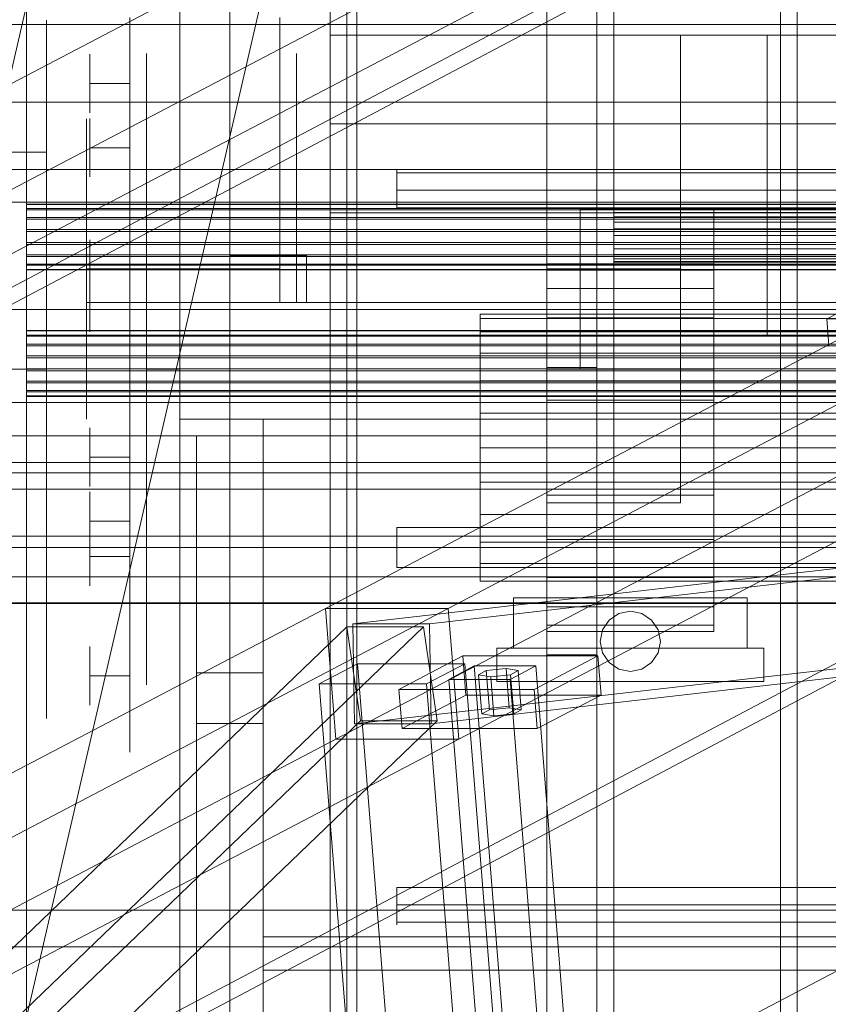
# Model space of a CAD drawing. Header units: millimetres. Extents: x -4738 to 65662, y -68080 to 6847.
# Tile 149 of 256: x -1498 to -1256, y -34520 to -34225. Entities that reach past the tile are written whole.
import ezdxf

# ---------------------------------------------------------------- set-up
doc = ezdxf.new("R2010")
doc.units = ezdxf.units.MM
for name, color, linetype, lineweight in [('COTAS_O', 1, 'Continuous', 0), ('frontal_briquetadora', 7, 'Continuous', 0), ('frontal_C03', 7, 'Continuous', 0), ('frontal_C10', 7, 'Continuous', 0), ('frontal_dosificador', 7, 'Continuous', 0), ('frontal_secador', 7, 'Continuous', 0), ('frontal_tolva', 7, 'Continuous', 0)]:
    doc.layers.add(name, color=color, linetype=linetype, lineweight=lineweight)
doc.dimstyles.new('R19_100', dxfattribs={"dimtxt": 250, "dimasz": 150, "dimexe": 150, "dimexo": 80, "dimgap": 100, "dimtad": 1, "dimtih": 1, "dimtoh": 1, "dimdsep": 46, "dimcen": 0.09, "dimadec": 0, "dimazin": 0, "dimtfac": 1, "dimtdec": 4, "dimtofl": 0, "dimtmove": 0, "dimatfit": 3, "dimfxl": 1, "dimtolj": 1, "dimtzin": 0, "dimarcsym": 0})

# ---------------------------------------------------------------- blocks, each defined once
blk = doc.blocks.new('DIM_R31_47')
at = {"layer": 'COTAS_O'}
for p, q in [((-1725, -31700), (-1025, -31700)), ((-1025, -31700), (-1070, -31850)), ((-1025, -34400), (-1025, -31700)), ((-1025, -31700), (-980, -31850)), ((-1025, -34400), (-1070, -34250)), ((-1025, -34400), (-980, -34250)), ((-1725, -34400), (-1025, -34400))]:
    blk.add_line(p, q, dxfattribs=at)
blk.add_text('2700 O', height=250, rotation=90, dxfattribs=at).set_placement((-1125, -33050))
blk = doc.blocks.new('DIM_R31_48')
at = {"layer": 'COTAS_O'}
for p, q in [((-1725, -33700), (-1575, -33655)), ((1725, -33700), (1575, -33655)), ((-1725, -34400), (-1725, -33700)), ((-1725, -33700), (1725, -33700)), ((-1725, -33700), (-1575, -33745)), ((1725, -33700), (1575, -33745)), ((1725, -34400), (1725, -33700))]:
    blk.add_line(p, q, dxfattribs=at)
blk.add_text('3450 O', height=250, dxfattribs=at).set_placement((0, -33600))
blk = doc.blocks.new('DIM_R31_53')
at = {"layer": 'COTAS_O'}
for p, q in [((-1480, -33670), (-780, -33670)), ((-780, -33670), (-825, -33820)), ((-780, -36000), (-780, -33670)), ((-780, -33670), (-735, -33820)), ((-780, -36000), (-825, -35850)), ((-780, -36000), (-735, -35850)), ((-1480, -36000), (-780, -36000))]:
    blk.add_line(p, q, dxfattribs=at)
blk.add_text('2330 O', height=250, rotation=90, dxfattribs=at).set_placement((-880, -34835))
blk = doc.blocks.new('DIM_R31_55')
at = {"layer": 'COTAS_O'}
for p, q in [((-1400, -33000), (-700, -33000)), ((-700, -33000), (-745, -33150)), ((-700, -36000), (-700, -33000)), ((-700, -33000), (-655, -33150)), ((-700, -36000), (-745, -35850)), ((-700, -36000), (-655, -35850)), ((-1400, -36000), (-700, -36000))]:
    blk.add_line(p, q, dxfattribs=at)
blk.add_text('3000 O', height=250, rotation=90, dxfattribs=at).set_placement((-800, -34500))

msp = doc.modelspace()

# ---------------------------------------------------------------- linework, layer by layer
at = {"layer": 'frontal_briquetadora'}
for p, q in [((-1405, -34230.013), (-1405, -34203.884)), ((-1450, -34231.933), (-1450, -34221.717)), ((-1405, -34231.933), (-1405, -34221.717)), ((-1490, -34229.008), (-1490, -34225.448)), ((-1465, -34242.232), (-1465, -34224.66)), ((-1420, -34242.232), (-1420, -34224.66)), ((-1405, -34239.229), (-1405, -34225.252)), ((-1490, -34236.008), (-1490, -34229.008)), ((-1450, -34243.924), (-1450, -34231.933)), ((-1300, -34230.013), (-1405, -34230.013)), ((-1405, -34256.484), (-1405, -34230.013)), ((-630, -34230.013), (-1405, -34230.013)), ((-1405, -34243.924), (-1405, -34231.933)), ((-1300, -34230), (-1274, -34230)), ((-1300, -34230.013), (-1300, -34230)), ((-1300, -34230), (-1300, -34320)), ((-1300, -34256.484), (-1300, -34230.013)), ((-1274, -34230), (-1274, -34230.013)), ((-1274, -34320), (-1274, -34230)), ((-1274, -34230.013), (-1274, -34256.484)), ((-810, -34230.013), (-1274, -34230.013)), ((-1465, -34237.069), (-1465, -34232.569)), ((-1420, -34237.069), (-1420, -34232.569)), ((-1490, -34246.208), (-1490, -34236.008)), ((-1477, -34237.444), (-1477, -34235.706)), ((-1477, -34240.575), (-1477, -34237.444)), ((-1465, -34237.444), (-1465, -34235.706)), ((-1465, -34245.807), (-1465, -34237.069)), ((-1465, -34240.575), (-1465, -34237.444)), ((-1460, -34239.65), (-1460, -34235.52)), ((-1420, -34245.807), (-1420, -34237.069)), ((-1415, -34239.632), (-1415, -34235.518)), ((-1477, -34244.48), (-1477, -34240.575)), ((-1465, -34244.48), (-1465, -34240.575)), ((-1460, -34247.728), (-1460, -34239.65)), ((-1415, -34247.679), (-1415, -34239.632)), ((-1405, -34254.436), (-1405, -34239.229)), ((-1465, -34260.879), (-1465, -34242.232)), ((-1450, -34257.551), (-1450, -34243.924)), ((-1420, -34260.879), (-1420, -34242.232)), ((-1405, -34257.551), (-1405, -34243.924)), ((-1490, -34259.262), (-1490, -34246.208)), ((-1465, -34244.48), (-1477, -34244.48)), ((-1477, -34244.48), (-1477, -34248.385)), ((-1465, -34244.48), (-1465, -34248.385)), ((-1465, -34258.276), (-1465, -34245.807)), ((-1420, -34258.276), (-1420, -34245.807)), ((-1477, -34248.385), (-1477, -34251.516)), ((-1465, -34248.385), (-1465, -34251.516)), ((-1460, -34259.401), (-1460, -34247.728)), ((-1415, -34259.31), (-1415, -34247.679)), ((-1477, -34251.516), (-1477, -34253.254)), ((-1465, -34251.516), (-1465, -34253.254)), ((-1478, -34258.472), (-1478, -34255.05)), ((-1477, -34256.634), (-1477, -34254.896)), ((-1465, -34256.634), (-1465, -34254.896)), ((-1465, -34258.472), (-1465, -34255.05)), ((-1405, -34270.744), (-1405, -34254.436)), ((-1478, -34268.216), (-1478, -34258.472)), ((-1477, -34259.765), (-1477, -34256.634)), ((-1465, -34259.765), (-1465, -34256.634)), ((-1465, -34273.752), (-1465, -34258.276)), ((-1465, -34268.216), (-1465, -34258.472)), ((-1450, -34272.653), (-1450, -34257.551)), ((-1420, -34273.752), (-1420, -34258.276)), ((-1405, -34283.185), (-1405, -34256.484)), ((-1300, -34256.484), (-1405, -34256.484)), ((-630, -34256.484), (-1405, -34256.484)), ((-1405, -34272.653), (-1405, -34257.551)), ((-1300, -34283.185), (-1300, -34256.484)), ((-1274, -34256.484), (-1274, -34283.185)), ((-810, -34256.484), (-1274, -34256.484)), ((-1490, -34274.725), (-1490, -34259.262)), ((-1477, -34263.67), (-1477, -34259.765)), ((-1465, -34263.67), (-1465, -34259.765)), ((-1465, -34280.256), (-1465, -34260.879)), ((-1460, -34274.16), (-1460, -34259.401)), ((-1420, -34280.256), (-1420, -34260.879)), ((-1415, -34274.018), (-1415, -34259.31)), ((-1465, -34263.67), (-1477, -34263.67)), ((-1477, -34263.67), (-1477, -34267.575)), ((-1465, -34263.67), (-1465, -34267.575)), ((-1477, -34267.575), (-1477, -34270.707)), ((-1465, -34267.575), (-1465, -34270.707)), ((-1478, -34282.798), (-1478, -34268.216)), ((-1465, -34282.798), (-1465, -34268.216)), ((-1385, -34270.567), (-1385, -34270.413)), ((-1385, -34270.413), (-1385, -34270.797)), ((-1385, -34270.802), (-1385, -34270.422)), ((-1385, -34270.422), (-1385, -34271.246)), ((-1385, -34271.246), (-1385, -34270.567)), ((-1477, -34270.707), (-1477, -34272.445)), ((-1465, -34270.707), (-1465, -34272.445)), ((-1450, -34289.054), (-1450, -34272.653)), ((-1405, -34288.012), (-1405, -34270.744)), ((-1405, -34289.054), (-1405, -34272.653)), ((-1385, -34270.797), (-1385, -34271.687)), ((-1385, -34272.31), (-1385, -34270.802)), ((-1385, -34271.246), (-875, -34271.246)), ((-1385, -34272.71), (-1385, -34271.246)), ((-1385, -34271.687), (-1385, -34273)), ((-1385, -34274.643), (-1385, -34272.31)), ((-1385, -34274.181), (-1385, -34272.71)), ((-1385, -34273), (-1385, -34274.62)), ((-1490, -34292.07), (-1490, -34274.725)), ((-1465, -34291.333), (-1465, -34273.752)), ((-1460, -34291.36), (-1460, -34274.16)), ((-1420, -34291.333), (-1420, -34273.752)), ((-1415, -34291.164), (-1415, -34274.018)), ((-1385, -34275.659), (-1385, -34274.181)), ((-1385, -34274.62), (-1385, -34276.4)), ((-1385, -34277.33), (-1385, -34274.643)), ((-1385, -34277.143), (-1385, -34275.659)), ((-875, -34276.4), (-1385, -34276.4)), ((-1385, -34276.4), (-1385, -34277.306)), ((-1385, -34278.635), (-1385, -34277.143)), ((-1385, -34277.306), (-1385, -34278.191)), ((-1385, -34279.829), (-1385, -34277.33)), ((-1385, -34278.191), (-1385, -34279.036)), ((-1385, -34280.133), (-1385, -34278.635)), ((-1385, -34279.036), (-1385, -34279.82)), ((-1465, -34300), (-1465, -34280.256)), ((-1420, -34300), (-1420, -34280.256)), ((-1385, -34279.82), (-1385, -34280.525)), ((-1385, -34281.638), (-1385, -34279.829)), ((-1385, -34281.638), (-1385, -34280.133)), ((-1385, -34280.525), (-1385, -34281.136)), ((-1385, -34281.136), (-1385, -34281.638)), ((-1385, -34281.638), (-875, -34281.638)), ((-1478, -34300), (-1478, -34282.798)), ((-1465, -34300), (-1465, -34282.798)), ((-1405, -34310), (-1405, -34283.185)), ((-1300, -34283.185), (-1405, -34283.185)), ((-630, -34283.185), (-1405, -34283.185)), ((-1300, -34310), (-1300, -34283.185)), ((-1274, -34283.185), (-1274, -34310)), ((-810, -34283.185), (-1274, -34283.185)), ((-1478, -34291.095), (-1478, -34286.426)), ((-1465, -34291.095), (-1465, -34286.426)), ((-1405, -34306.094), (-1405, -34288.012)), ((-1478, -34299.509), (-1478, -34291.095)), ((-1477, -34292.964), (-1477, -34291.226)), ((-1465, -34299.509), (-1465, -34291.095)), ((-1465, -34292.964), (-1465, -34291.226)), ((-1450, -34306.56), (-1450, -34289.054)), ((-1415, -34310), (-1415, -34291.164)), ((-1405, -34306.56), (-1405, -34289.054)), ((-1490, -34310.706), (-1490, -34292.07)), ((-1477, -34296.095), (-1477, -34292.964)), ((-1465, -34310), (-1465, -34291.333)), ((-1465, -34296.095), (-1465, -34292.964)), ((-1460, -34310.248), (-1460, -34291.36)), ((-1420, -34310), (-1420, -34291.333)), ((-1477, -34300), (-1477, -34296.095)), ((-1465, -34300), (-1465, -34296.095)), ((-1435, -34296), (-1435, -34310)), ((-1412, -34296), (-1435, -34296)), ((-1420, -34310), (-1420, -34296)), ((-1412, -34296), (-1420, -34296)), ((-1412, -34310), (-1412, -34296)), ((-1478, -34310), (-1478, -34299.509)), ((-1465, -34300), (-1478, -34300)), ((-1478, -34300), (-1478, -34317.202)), ((-1465, -34300), (-1477, -34300)), ((-1477, -34300), (-1477, -34303.905)), ((-1465, -34310), (-1465, -34299.509)), ((-1420, -34300), (-1465, -34300)), ((-1465, -34300), (-1465, -34319.744)), ((-1465, -34300), (-1465, -34303.905)), ((-1465, -34300), (-1465, -34317.202)), ((-1420, -34301.43), (-1420, -34300)), ((-1477, -34302.964), (-1477, -34301.226)), ((-1477, -34306.095), (-1477, -34302.964)), ((-1465, -34302.964), (-1465, -34301.226)), ((-1465, -34306.095), (-1465, -34302.964)), ((-1420, -34302.859), (-1420, -34301.43)), ((-1420, -34304.288), (-1420, -34302.859)), ((-1477, -34303.905), (-1477, -34307.036)), ((-1465, -34303.905), (-1465, -34307.036)), ((-1420, -34305.717), (-1420, -34304.288)), ((-1420, -34307.146), (-1420, -34305.717)), ((-1477, -34310), (-1477, -34306.095)), ((-1477, -34307.036), (-1477, -34308.774)), ((-1465, -34310), (-1465, -34306.095)), ((-1465, -34307.036), (-1465, -34308.774)), ((-1450, -34324.968), (-1450, -34306.56)), ((-1420, -34308.573), (-1420, -34307.146)), ((-1420, -34310), (-1420, -34308.573)), ((-1405, -34324.836), (-1405, -34306.094)), ((-1405, -34324.968), (-1405, -34306.56)), ((-1490, -34330), (-1490, -34310.706)), ((-1465, -34310), (-1478, -34310)), ((-1478, -34310), (-1478, -34320.491)), ((-1465, -34310), (-1477, -34310)), ((-1477, -34310), (-1477, -34313.905)), ((-1450, -34310), (-1465, -34310)), ((-1465, -34310), (-1465, -34328.667)), ((-1465, -34310), (-1465, -34313.905)), ((-1465, -34310), (-1465, -34320.491)), ((-1460, -34330), (-1460, -34310.248)), ((-1450, -34310), (-1450, -34312.823)), ((-1450, -34310), (-1415, -34310)), ((-1420, -34310), (-1450, -34310)), ((-1300, -34310), (-1450, -34310)), ((-590, -34310), (-1450, -34310)), ((-1450, -34310), (-1450, -34315.181)), ((-1450, -34315.087), (-1450, -34310)), ((-1450, -34310), (-1450, -34345)), ((-1435, -34310), (-1412, -34310)), ((-1420, -34310), (-1412, -34310)), ((-630, -34310), (-1405, -34310)), ((-1300, -34310), (-1405, -34310)), ((-1300, -34310), (-1300, -34320)), ((-810, -34310), (-1274, -34310)), ((-1274, -34320), (-1274, -34310)), ((-1477, -34313.905), (-1477, -34317.036)), ((-1465, -34313.905), (-1465, -34317.036)), ((-1450, -34312.823), (-1450, -34315.662)), ((-1478, -34317.202), (-1478, -34331.784)), ((-1477, -34317.036), (-1477, -34318.774)), ((-1465, -34317.036), (-1465, -34318.774)), ((-1465, -34317.202), (-1465, -34331.784)), ((-1450, -34320.156), (-1450, -34315.087)), ((-1450, -34315.181), (-1450, -34320.34)), ((-1450, -34315.662), (-1450, -34318.513)), ((-1478, -34320.491), (-1478, -34328.905)), ((-1465, -34319.744), (-1465, -34339.121)), ((-1465, -34320.491), (-1465, -34328.905)), ((-1450, -34318.513), (-1450, -34321.376)), ((-1450, -34325.2), (-1450, -34320.156)), ((-1450, -34320.34), (-1450, -34325.452)), ((-1300, -34320), (-1274, -34320)), ((-1450, -34321.376), (-1450, -34324.246)), ((-1450, -34324.246), (-1450, -34327.122)), ((-1450, -34344.06), (-1450, -34324.968)), ((-1450, -34330.212), (-1450, -34325.2)), ((-1450, -34325.452), (-1450, -34330.497)), ((-1405, -34344.078), (-1405, -34324.836)), ((-1405, -34344.06), (-1405, -34324.968)), ((-1478, -34328.905), (-1478, -34333.574)), ((-1465, -34328.667), (-1465, -34346.248)), ((-1465, -34328.905), (-1465, -34333.574)), ((-1450, -34327.122), (-1450, -34330)), ((-1490, -34330), (-1510, -34330)), ((-1490, -34330), (-1490, -34349.294)), ((-1478, -34331.784), (-1478, -34341.528)), ((-1465, -34331.784), (-1465, -34341.528)), ((-1450, -34330), (-1460, -34330)), ((-1460, -34330), (-1460, -34349.752)), ((-1450, -34332.152), (-1450, -34330)), ((-1450, -34335.187), (-1450, -34330.212)), ((-1450, -34330.497), (-1450, -34335.451)), ((-1450, -34334.302), (-1450, -34332.152)), ((-1450, -34336.451), (-1450, -34334.302)), ((-1450, -34340.118), (-1450, -34335.187)), ((-1450, -34335.451), (-1450, -34340.292)), ((-1450, -34338.596), (-1450, -34336.451)), ((-1465, -34339.121), (-1465, -34357.768)), ((-1450, -34340.736), (-1450, -34338.596)), ((-1450, -34345), (-1450, -34340.118)), ((-1450, -34340.292), (-1450, -34345)), ((-1450, -34342.871), (-1450, -34340.736)), ((-1478, -34341.528), (-1478, -34344.95)), ((-1465, -34341.528), (-1465, -34344.95)), ((-1450, -34345), (-1450, -34342.871)), ((-1450, -34363.614), (-1450, -34344.06)), ((-1405, -34363.614), (-1405, -34344.06)), ((-1405, -34363.655), (-1405, -34344.078)), ((-1465, -34346.248), (-1465, -34361.724)), ((-1450, -34345), (-1425, -34345)), ((-1450, -34345), (-590, -34345)), ((-620, -34345), (-1425, -34345)), ((-1425, -34345), (-1425, -34363.493)), ((-1425, -34345), (-1425, -34363.004)), ((-1425, -34345), (-1425, -34510)), ((-1425, -34345), (-1425, -34360.902)), ((-1425, -34357.983), (-1425, -34345)), ((-1425, -34500), (-1425, -34345)), ((-1490, -34349.294), (-1490, -34367.93)), ((-1477, -34349.293), (-1477, -34347.555)), ((-1477, -34352.425), (-1477, -34349.293)), ((-1465, -34349.293), (-1465, -34347.555)), ((-1465, -34352.425), (-1465, -34349.293)), ((-1460, -34349.752), (-1460, -34368.64)), ((-1445, -34685), (-1445, -34350)), ((-1425, -34350), (-1445, -34350)), ((-1425, -34350), (-1425, -34685)), ((-1477, -34356.33), (-1477, -34352.425)), ((-1465, -34356.33), (-1465, -34352.425)), ((-1450, -34359.818), (-1450, -34353.994)), ((-1465, -34356.33), (-1477, -34356.33)), ((-1477, -34356.33), (-1477, -34360.235)), ((-1465, -34356.33), (-1465, -34360.235)), ((-1465, -34357.768), (-1465, -34375.34)), ((-1425, -34370.433), (-1425, -34357.983)), ((-1477, -34360.235), (-1477, -34363.366)), ((-1465, -34360.235), (-1465, -34363.366)), ((-1465, -34361.724), (-1465, -34374.193)), ((-1450, -34370.313), (-1450, -34359.818)), ((-1425, -34360.902), (-1425, -34373.747)), ((-1477, -34363.366), (-1477, -34365.104)), ((-1465, -34363.366), (-1465, -34365.104)), ((-1450, -34383.4), (-1450, -34363.614)), ((-1425, -34363.004), (-1425, -34379.88)), ((-1425, -34363.493), (-1425, -34380.628)), ((-1405, -34383.4), (-1405, -34363.614)), ((-1405, -34383.4), (-1405, -34363.655)), ((-1477, -34368.484), (-1477, -34366.746)), ((-1465, -34368.484), (-1465, -34366.746)), ((-1490, -34367.93), (-1490, -34385.275)), ((-1477, -34371.615), (-1477, -34368.484)), ((-1465, -34371.615), (-1465, -34368.484)), ((-1460, -34368.64), (-1460, -34385.84)), ((-1450, -34383.4), (-1450, -34370.313)), ((-1425, -34382.237), (-1425, -34370.433)), ((-1477, -34375.52), (-1477, -34371.615)), ((-1465, -34375.52), (-1465, -34371.615)), ((-1425, -34373.747), (-1425, -34382.764)), ((-1465, -34375.52), (-1477, -34375.52)), ((-1477, -34375.52), (-1477, -34379.425)), ((-1465, -34374.193), (-1465, -34382.931)), ((-1465, -34375.34), (-1465, -34391.508)), ((-1465, -34375.52), (-1465, -34379.425)), ((-1477, -34379.089), (-1477, -34377.351)), ((-1477, -34382.221), (-1477, -34379.089)), ((-1477, -34379.425), (-1477, -34382.556)), ((-1465, -34379.089), (-1465, -34377.351)), ((-1465, -34382.221), (-1465, -34379.089)), ((-1465, -34379.425), (-1465, -34382.556)), ((-1385, -34377.401), (-875, -34377.401)), ((-1385, -34378.257), (-1385, -34377.401)), ((-1385, -34377.968), (-1385, -34377.401)), ((-1385, -34377.401), (-1385, -34377.535)), ((-1385, -34377.535), (-1385, -34377.968)), ((-1385, -34379.631), (-1385, -34377.968)), ((-1385, -34377.968), (-1385, -34378.679)), ((-1385, -34379.114), (-1385, -34378.257)), ((-1385, -34378.679), (-1385, -34379.631)), ((-1385, -34379.971), (-1385, -34379.114)), ((-1385, -34382.053), (-1385, -34379.631)), ((-1385, -34379.631), (-1385, -34380.775)), ((-1477, -34386.126), (-1477, -34382.221)), ((-1477, -34382.556), (-1477, -34384.294)), ((-1465, -34386.126), (-1465, -34382.221)), ((-1465, -34382.556), (-1465, -34384.294)), ((-1425, -34379.88), (-1425, -34395.325)), ((-1425, -34380.628), (-1425, -34395.709)), ((-1425, -34393.287), (-1425, -34382.237)), ((-1385, -34380.829), (-1385, -34379.971)), ((-1385, -34380.775), (-1385, -34382.053)), ((-1385, -34381.686), (-1385, -34380.829)), ((-1385, -34382.543), (-1385, -34381.686)), ((-1385, -34384.747), (-1385, -34382.053)), ((-1385, -34382.053), (-1385, -34383.4)), ((-1385, -34383.4), (-1385, -34382.543)), ((-1450, -34383.4), (-1599.2, -34383.4)), ((-1490, -34385.275), (-1490, -34400.738)), ((-1465, -34382.931), (-1465, -34387.431)), ((-1405, -34383.4), (-1450, -34383.4)), ((-1450, -34383.4), (-1450, -34403.186)), ((-1450, -34383.4), (-1450, -34396.487)), ((-1425, -34382.764), (-1425, -34387.412)), ((-1385, -34383.4), (-1405, -34383.4)), ((-1405, -34383.4), (-1405, -34403.145)), ((-1405, -34383.4), (-1405, -34403.186)), ((-875, -34383.4), (-1385, -34383.4)), ((-1385, -34383.4), (-1385, -34384.747)), ((-1385, -34383.4), (-1385, -34384.257)), ((-1385, -34384.257), (-1385, -34385.114)), ((-1385, -34384.747), (-1385, -34386.025)), ((-1385, -34387.169), (-1385, -34384.747)), ((-1385, -34385.114), (-1385, -34385.971)), ((-1465, -34386.126), (-1477, -34386.126)), ((-1477, -34386.126), (-1477, -34390.031)), ((-1465, -34386.126), (-1465, -34390.031)), ((-1460, -34385.84), (-1460, -34400.599)), ((-1385, -34385.971), (-1385, -34386.829)), ((-1385, -34386.025), (-1385, -34387.169)), ((-1385, -34386.829), (-1385, -34387.686)), ((-1385, -34387.169), (-1385, -34388.121)), ((-1385, -34388.832), (-1385, -34387.169)), ((-1385, -34387.686), (-1385, -34388.543)), ((-1385, -34388.121), (-1385, -34388.832)), ((-1385, -34388.543), (-1385, -34389.399)), ((-1477, -34390.031), (-1477, -34393.162)), ((-1465, -34390.031), (-1465, -34393.162)), ((-1385, -34388.832), (-1385, -34389.265)), ((-1385, -34389.399), (-1385, -34388.832)), ((-1385, -34389.265), (-1385, -34389.399)), ((-1385, -34389.399), (-875, -34389.399)), ((-1477, -34393.162), (-1477, -34394.9)), ((-1465, -34391.508), (-1465, -34405.971)), ((-1465, -34393.162), (-1465, -34394.9)), ((-1425, -34403.48), (-1425, -34393.287)), ((-1450, -34396.487), (-1450, -34406.982)), ((-1425, -34395.325), (-1425, -34409.062)), ((-1425, -34395.709), (-1425, -34408.124)), ((-1490, -34400.738), (-1490, -34413.792)), ((-1460, -34400.599), (-1460, -34412.272)), ((-1450, -34403.186), (-1450, -34422.74)), ((-1405, -34403.145), (-1405, -34422.722)), ((-1405, -34403.186), (-1405, -34422.74)), ((-1465, -34405.971), (-1465, -34418.461)), ((-1425, -34412.724), (-1425, -34403.48)), ((-1450, -34406.982), (-1450, -34412.806)), ((-1425, -34408.124), (-1425, -34417.371)), ((-1425, -34409.062), (-1425, -34420.845)), ((-1490, -34413.792), (-1490, -34423.992)), ((-1477, -34414.764), (-1477, -34413.026)), ((-1477, -34417.895), (-1477, -34414.764)), ((-1465, -34414.764), (-1465, -34413.026)), ((-1465, -34417.895), (-1465, -34414.764)), ((-1460, -34412.272), (-1460, -34420.35)), ((-1425, -34420.934), (-1425, -34412.724)), ((-1477, -34421.8), (-1477, -34417.895)), ((-1465, -34421.8), (-1465, -34417.895)), ((-1425, -34417.371), (-1425, -34423.073)), ((-1465, -34418.461), (-1465, -34428.743)), ((-1460, -34420.35), (-1460, -34424.48)), ((-1425, -34420.934), (-1445, -34420.934)), ((-1445, -34685), (-1445, -34420.934)), ((-1445, -34420.934), (-1445, -34423.522)), ((-1425, -34420.845), (-1425, -34430.464)), ((-1425, -34622.143), (-1425, -34420.934)), ((-1465, -34421.8), (-1477, -34421.8)), ((-1477, -34421.8), (-1477, -34425.705)), ((-1465, -34421.8), (-1465, -34425.705)), ((-1450, -34422.74), (-1450, -34441.832)), ((-1445, -34423.522), (-1445, -34425.975)), ((-1425, -34423.073), (-1425, -34425)), ((-1405, -34422.722), (-1405, -34441.964)), ((-1405, -34422.74), (-1405, -34441.832)), ((-1490, -34423.992), (-1490, -34430.992)), ((-1477, -34425.705), (-1477, -34428.836)), ((-1465, -34425.705), (-1465, -34428.836)), ((-1445, -34425.975), (-1445, -34428.289)), ((-1477, -34428.836), (-1477, -34430.574)), ((-1465, -34428.743), (-1465, -34436.628)), ((-1465, -34428.836), (-1465, -34430.574)), ((-1445, -34428.289), (-1445, -34430.461)), ((-1490, -34430.992), (-1490, -34434.552)), ((-1445, -34430.461), (-1445, -34432.49)), ((-1445, -34432.49), (-1445, -34434.372)), ((-1425, -34430.464), (-1425, -34437.746)), ((-1445, -34434.372), (-1445, -34436.107)), ((-1465, -34436.628), (-1465, -34441.967)), ((-1445, -34436.107), (-1425, -34436.107)), ((-1445, -34436.107), (-1445, -34685)), ((-1425, -34441.565), (-1425, -34436.107)), ((-1425, -34436.107), (-1425, -34662.857)), ((-1425, -34437.746), (-1425, -34442.56)), ((-1425, -34444.487), (-1425, -34441.565)), ((-1465, -34441.967), (-1465, -34444.662)), ((-1450, -34441.832), (-1450, -34460.24)), ((-1425, -34442.56), (-1425, -34444.82)), ((-1425, -34444.82), (-1425, -34444.487)), ((-1405, -34441.832), (-1405, -34460.24)), ((-1405, -34441.964), (-1405, -34460.706)), ((-1450, -34460.24), (-1450, -34477.746)), ((-1405, -34460.24), (-1405, -34477.746)), ((-1405, -34460.706), (-1405, -34478.788)), ((-1450, -34477.746), (-1450, -34494.147)), ((-1405, -34477.746), (-1405, -34494.147)), ((-1405, -34478.788), (-1405, -34496.056)), ((-1385, -34485.162), (-875, -34485.162)), ((-1385, -34486.667), (-1385, -34485.162)), ((-1385, -34485.162), (-1385, -34485.664)), ((-1385, -34486.971), (-1385, -34485.162)), ((-1385, -34485.664), (-1385, -34486.275)), ((-1385, -34486.275), (-1385, -34486.98)), ((-1385, -34488.165), (-1385, -34486.667)), ((-1385, -34489.47), (-1385, -34486.971)), ((-1385, -34486.98), (-1385, -34487.764)), ((-1385, -34487.764), (-1385, -34488.609)), ((-1385, -34489.657), (-1385, -34488.165)), ((-1385, -34488.609), (-1385, -34489.494)), ((-1385, -34492.157), (-1385, -34489.47)), ((-1385, -34489.494), (-1385, -34490.4)), ((-1385, -34491.141), (-1385, -34489.657)), ((-875, -34490.4), (-1385, -34490.4)), ((-1385, -34490.4), (-1385, -34492.18)), ((-1385, -34492.619), (-1385, -34491.141)), ((-1450, -34494.147), (-1450, -34509.249)), ((-1405, -34494.147), (-1405, -34509.249)), ((-1385, -34494.49), (-1385, -34492.157)), ((-1385, -34492.18), (-1385, -34493.8)), ((-1385, -34494.09), (-1385, -34492.619)), ((-1385, -34493.8), (-1385, -34495.113)), ((-1385, -34495.554), (-1385, -34494.09)), ((-1385, -34495.998), (-1385, -34494.49)), ((-1405, -34496.056), (-1405, -34512.364)), ((-1385, -34495.113), (-1385, -34496.003)), ((-1385, -34496.233), (-1385, -34495.554)), ((-1385, -34495.554), (-875, -34495.554)), ((-1385, -34495.554), (-1385, -34496.378)), ((-1385, -34496.378), (-1385, -34495.998)), ((-1385, -34496.003), (-1385, -34496.387)), ((-1385, -34496.387), (-1385, -34496.233)), ((-1425, -34622.143), (-1425, -34500)), ((-620, -34500), (-1425, -34500)), ((-1450, -34509.249), (-1450, -34522.876)), ((-1405, -34509.249), (-1405, -34522.876)), ((-1425, -34510), (-1425, -34690)), ((-620, -34510), (-1425, -34510)), ((-1405, -34512.364), (-1405, -34527.571))]:
    msp.add_line(p, q, dxfattribs=at)
at = {"layer": 'frontal_C03'}
for p, q in [((-1496, -32259.264), (-1496, -34954.179)), ((-1435, -32259.264), (-1435, -34954.179)), ((-1435, -34958.077), (-1435, -32263.162)), ((-1435, -32742.595), (-1435, -35437.51)), ((-1496, -35441.408), (-1496, -32746.492)), ((-1435, -35441.408), (-1435, -32746.492)), ((-1903.922, -35988), (-1485, -34173.45)), ((-1833.922, -35988), (-1415, -34173.45)), ((-1579, -34270.165), (1579, -34270.165)), ((-1496, -34281.93), (-1496, -34280.547)), ((-1496, -34280.547), (-1496, -34280.664)), ((1496, -34280.547), (-1496, -34280.547)), ((-1496, -34280.664), (-1496, -34282.265)), ((1496, -34280.664), (-1496, -34280.664)), ((-1496, -34284.605), (-1496, -34281.93)), ((1496, -34281.93), (-1496, -34281.93)), ((-1496, -34282.265), (-1496, -34285.106)), ((1496, -34282.265), (-1496, -34282.265)), ((-1496, -34288.163), (-1496, -34284.605)), ((1496, -34284.605), (-1496, -34284.605)), ((-1496, -34285.106), (-1496, -34288.754)), ((1496, -34285.106), (-1496, -34285.106)), ((-1496, -34292.063), (-1496, -34288.163)), ((-1496, -34288.163), (1496, -34288.163)), ((-1496, -34288.754), (-1496, -34292.655)), ((1496, -34288.754), (-1496, -34288.754)), ((-1496, -34295.711), (-1496, -34292.063)), ((1496, -34292.063), (-1496, -34292.063)), ((-1496, -34292.655), (-1496, -34296.213)), ((1496, -34292.655), (-1496, -34292.655)), ((-1496, -34298.552), (-1496, -34295.711)), ((1496, -34295.711), (-1496, -34295.711)), ((-1496, -34296.213), (-1496, -34298.887)), ((1496, -34296.213), (-1496, -34296.213)), ((-1496, -34300.153), (-1496, -34298.552)), ((1496, -34298.552), (-1496, -34298.552)), ((-1496, -34298.887), (-1496, -34300.271)), ((1496, -34298.887), (-1496, -34298.887)), ((-1496, -34300.271), (-1496, -34300.153)), ((1496, -34300.153), (-1496, -34300.153)), ((1496, -34300.271), (-1496, -34300.271)), ((-1579, -34312.165), (1579, -34312.165)), ((-1496, -34319.792), (-1496, -34318.408)), ((-1496, -34318.408), (-1496, -34318.526)), ((1496, -34318.408), (-1496, -34318.408)), ((-1496, -34318.526), (-1496, -34320.127)), ((1496, -34318.526), (-1496, -34318.526)), ((-1496, -34322.466), (-1496, -34319.792)), ((1496, -34319.792), (-1496, -34319.792)), ((-1496, -34320.127), (-1496, -34322.968)), ((1496, -34320.127), (-1496, -34320.127)), ((-1496, -34326.024), (-1496, -34322.466)), ((1496, -34322.466), (-1496, -34322.466)), ((-1496, -34322.968), (-1496, -34326.616)), ((1496, -34322.968), (-1496, -34322.968)), ((-1496, -34329.924), (-1496, -34326.024)), ((-1496, -34326.024), (1496, -34326.024)), ((-1496, -34326.616), (-1496, -34330.516)), ((1496, -34326.616), (-1496, -34326.616)), ((-1496, -34333.573), (-1496, -34329.924)), ((1496, -34329.924), (-1496, -34329.924)), ((-1496, -34330.516), (-1496, -34334.074)), ((1496, -34330.516), (-1496, -34330.516)), ((-1496, -34336.414), (-1496, -34333.573)), ((1496, -34333.573), (-1496, -34333.573)), ((-1496, -34334.074), (-1496, -34336.749)), ((1496, -34334.074), (-1496, -34334.074)), ((-1496, -34338.015), (-1496, -34336.414)), ((1496, -34336.414), (-1496, -34336.414)), ((-1496, -34336.749), (-1496, -34338.132)), ((1496, -34336.749), (-1496, -34336.749)), ((-1496, -34338.132), (-1496, -34338.015)), ((1496, -34338.015), (-1496, -34338.015)), ((1496, -34338.132), (-1496, -34338.132))]:
    msp.add_line(p, q, dxfattribs=at)
at = {"layer": 'frontal_C10'}
for p, q in [((-4449.639, -35862.156), (-440.917, -33746.29)), ((19.331, -33746.29), (-3989.39, -35862.156)), ((-440.523, -33751.187), (-4449.244, -35867.053)), ((-3988.995, -35867.053), (19.726, -33751.187)), ((-1687.333, -34342.312), (-1227.954, -34101.739)), ((-1720.236, -34391.297), (-1260.857, -34150.724)), ((-1683.416, -34391.297), (-1224.037, -34150.724)), ((-947.018, -34161.068), (-1406.397, -34401.641)), ((-1369.577, -34401.641), (-910.198, -34161.068)), ((-1403.264, -34440.829), (-943.884, -34200.256)), ((-1366.444, -34440.829), (-907.064, -34200.256)), ((-1241.208, -34226.801), (-2023.631, -34226.801)), ((-1231.623, -34302.117), (-1256.123, -34314.947)), ((-1256.123, -34314.947), (-1208.257, -34314.947)), ((-1255.496, -34322.785), (-1256.123, -34314.947)), ((-932.526, -34342.312), (-1391.905, -34582.885)), ((-923.926, -34351.82), (-1398.189, -34406.25)), ((-1375.177, -34406.25), (-900.914, -34351.82)), ((-886.483, -34357.896), (-1714.93, -34357.896)), ((-1730.243, -34365.915), (-901.795, -34365.915)), ((-1397.664, -34436.219), (-923.401, -34381.789)), ((-1374.652, -34436.219), (-900.388, -34381.789)), ((-1712.188, -34392.186), (-883.741, -34392.186)), ((-899.053, -34400.205), (-1727.501, -34400.205)), ((-1406.397, -34401.641), (-1865.777, -34642.213)), ((-1828.957, -34642.213), (-1369.577, -34401.641)), ((-1406.397, -34401.641), (-1369.577, -34401.641)), ((-1403.264, -34440.829), (-1406.397, -34401.641)), ((-1369.577, -34401.641), (-1366.444, -34440.829)), ((-1399.985, -34407.19), (-1844.481, -34833.906)), ((-1821.468, -34833.906), (-1376.973, -34407.19)), ((-1399.985, -34407.19), (-1376.973, -34407.19)), ((-1395.868, -34435.279), (-1399.985, -34407.19)), ((-1398.189, -34406.25), (-1397.664, -34436.219)), ((-1375.177, -34406.25), (-1398.189, -34406.25)), ((-1376.973, -34407.19), (-1372.856, -34435.279)), ((-1374.652, -34436.219), (-1375.177, -34406.25)), ((-1365.222, -34415.86), (-1384.363, -34425.883)), ((-1324.721, -34415.86), (-1365.222, -34415.86)), ((-1365.222, -34415.86), (-1364.282, -34427.616)), ((-1343.861, -34425.883), (-1324.721, -34415.86)), ((-1323.78, -34427.616), (-1324.721, -34415.86)), ((-1396.787, -34418.227), (-1408.271, -34424.242)), ((-1364.57, -34418.227), (-1396.787, -34418.227)), ((-1396.787, -34418.227), (-1381.903, -34604.37)), ((-1376.054, -34424.242), (-1364.57, -34418.227)), ((-1361.76, -34418.867), (-1369.416, -34422.876)), ((-1349.686, -34604.37), (-1364.57, -34418.227)), ((-1343.35, -34418.867), (-1361.76, -34418.867)), ((-1361.76, -34418.867), (-1350.121, -34564.429)), ((-1360.473, -34421.473), (-1358.176, -34420.27)), ((-1358.176, -34420.27), (-1352.245, -34419.669)), ((-1357.236, -34432.026), (-1358.176, -34420.27)), ((-1352.245, -34419.669), (-1348.61, -34420.27)), ((-1351.305, -34431.425), (-1352.245, -34419.669)), ((-1351.006, -34422.876), (-1343.35, -34418.867)), ((-1348.61, -34420.27), (-1350.907, -34421.473)), ((-1347.67, -34432.026), (-1348.61, -34420.27)), ((-1331.711, -34564.429), (-1343.35, -34418.867)), ((-1369.416, -34422.876), (-1351.006, -34422.876)), ((-1357.777, -34568.439), (-1369.416, -34422.876)), ((-1356.839, -34422.074), (-1360.473, -34421.473)), ((-1359.533, -34433.229), (-1360.473, -34421.473)), ((-1350.907, -34421.473), (-1356.839, -34422.074)), ((-1356.839, -34422.074), (-1355.899, -34433.831)), ((-1351.006, -34422.876), (-1339.367, -34568.439)), ((-1349.967, -34433.229), (-1350.907, -34421.473)), ((-1408.271, -34424.242), (-1376.054, -34424.242)), ((-1393.388, -34610.384), (-1408.271, -34424.242)), ((-1384.363, -34425.883), (-1343.861, -34425.883)), ((-1383.423, -34437.64), (-1384.363, -34425.883)), ((-1361.17, -34610.384), (-1376.054, -34424.242)), ((-1343.861, -34425.883), (-1342.921, -34437.64)), ((-1383.423, -34437.64), (-1364.282, -34427.616)), ((-1364.282, -34427.616), (-1323.78, -34427.616)), ((-1323.78, -34427.616), (-1342.921, -34437.64)), ((-1357.236, -34432.026), (-1359.533, -34433.229)), ((-1351.305, -34431.425), (-1357.236, -34432.026)), ((-1347.67, -34432.026), (-1351.305, -34431.425)), ((-1349.967, -34433.229), (-1347.67, -34432.026)), ((-1840.364, -34861.994), (-1395.868, -34435.279)), ((-1817.351, -34861.994), (-1372.856, -34435.279)), ((-1372.856, -34435.279), (-1395.868, -34435.279)), ((-1359.533, -34433.229), (-1355.899, -34433.831)), ((-1355.899, -34433.831), (-1349.967, -34433.229)), ((-1397.664, -34436.219), (-1374.652, -34436.219)), ((-1342.921, -34437.64), (-1383.423, -34437.64)), ((-1862.643, -34681.401), (-1403.264, -34440.829)), ((-1825.823, -34681.401), (-1366.444, -34440.829)), ((-1366.444, -34440.829), (-1403.264, -34440.829))]:
    msp.add_line(p, q, dxfattribs=at)
at = {"layer": 'frontal_dosificador'}
for p, q in [((-210, -34250), (-1790, -34250)), ((-1490, -34250), (-1660, -34250)), ((-1490, -34265), (-1490, -34250)), ((-1490, -34265), (-1660, -34265)), ((-500, -34280), (-1770, -34280)), ((-500, -34340), (-1850, -34340)), ((-500, -34340), (-1770, -34340)), ((-500, -34380), (-1850, -34380))]:
    msp.add_line(p, q, dxfattribs=at)
at = {"layer": 'frontal_secador'}
for p, q in [((-1400, -36000), (-1400, -33000)), ((-1340, -36000), (-1340, -33000)), ((-1400, -36000), (-1400, -33075)), ((-1400, -35590), (-1400, -33075)), ((-1400, -35940), (-1400, -33075)), ((-1400, -34650), (-1400, -33075)), ((-1397, -35940), (-1397, -33075)), ((-1325, -36000), (-1325, -33075)), ((-1325, -35590), (-1325, -33075)), ((-1325, -35980), (-1325, -33075)), ((-1320, -35980), (-1320, -33075)), ((-1270, -35980), (-1270, -33075)), ((-1265, -35980), (-1265, -33075)), ((-1400, -36000), (-1400, -33250)), ((-1330, -34282), (-1290, -34282)), ((-1330, -34310), (-1330, -34282)), ((-1320, -34282.273), (-1320, -34282)), ((1320, -34282), (-1320, -34282)), ((-1320, -34283.072), (-1320, -34282.273)), ((1320, -34282.273), (-1320, -34282.273)), ((-1290, -34310), (-1290, -34282)), ((-1320, -34284.343), (-1320, -34283.072)), ((1320, -34283.072), (-1320, -34283.072)), ((-1320, -34286), (-1320, -34284.343)), ((1320, -34284.343), (-1320, -34284.343)), ((-1320, -34287.929), (-1320, -34286)), ((1320, -34286), (-1320, -34286)), ((-1320, -34290), (-1320, -34287.929)), ((1320, -34287.929), (-1320, -34287.929)), ((-1320, -34290), (-1320, -34292.071)), ((-1320, -34290), (1320, -34290)), ((-1320, -34292.071), (-1320, -34294)), ((1320, -34292.071), (-1320, -34292.071)), ((-1320, -34294), (-1320, -34295.657)), ((1320, -34294), (-1320, -34294)), ((-1320, -34295.657), (-1320, -34296.928)), ((1320, -34295.657), (-1320, -34295.657)), ((-1320, -34296.928), (-1320, -34297.727)), ((1320, -34296.928), (-1320, -34296.928)), ((-1340, -34300.374), (-1340, -34298.5)), ((-1290, -34298.5), (-1340, -34298.5)), ((-1340, -34300), (-1300, -34300)), ((-1340, -34330), (-1340, -34300)), ((-1320, -34297.727), (-1320, -34298)), ((1320, -34297.727), (-1320, -34297.727)), ((1320, -34298), (-1320, -34298)), ((-1300, -34330), (-1300, -34300)), ((-1290, -34300.374), (-1290, -34298.5)), ((-1340, -34305.869), (-1340, -34300.374)), ((-1290, -34300.374), (-1340, -34300.374)), ((-1290, -34305.869), (-1290, -34300.374)), ((-1340, -34314.609), (-1340, -34305.869)), ((-1290, -34305.869), (-1340, -34305.869)), ((-1290, -34314.609), (-1290, -34305.869)), ((-1330, -34310), (-1290, -34310)), ((-1330, -34330), (-1330, -34310)), ((-1290, -34330), (-1290, -34310)), ((-1360, -34314.863), (-1360, -34313.5)), ((1360, -34313.5), (-1360, -34313.5)), ((-1340, -34326), (-1340, -34314.609)), ((-1290, -34314.609), (-1340, -34314.609)), ((-1290, -34326), (-1290, -34314.609)), ((-1360, -34318.859), (-1360, -34314.863)), ((1360, -34314.863), (-1360, -34314.863)), ((-1360, -34325.216), (-1360, -34318.859)), ((1360, -34318.859), (-1360, -34318.859)), ((-1360, -34333.5), (-1360, -34325.216)), ((1360, -34325.216), (-1360, -34325.216)), ((-1340, -34339.265), (-1340, -34326)), ((-1290, -34326), (-1340, -34326)), ((-1290, -34339.265), (-1290, -34326)), ((-1340, -34329.5), (-1325, -34329.5)), ((-1340, -34415.5), (-1340, -34329.5)), ((-1325, -34415.5), (-1325, -34329.5)), ((-1340, -34330), (-1300, -34330)), ((-1340, -34370), (-1340, -34330)), ((-1330, -34330), (-1290, -34330)), ((-1300, -34370), (-1300, -34330)), ((-1360, -34343.147), (-1360, -34333.5)), ((1360, -34333.5), (-1360, -34333.5)), ((-1340, -34353.5), (-1340, -34339.265)), ((-1290, -34339.265), (-1340, -34339.265)), ((-1290, -34353.5), (-1290, -34339.265)), ((-1360, -34353.5), (-1360, -34343.147)), ((1360, -34343.147), (-1360, -34343.147)), ((-1360, -34353.5), (-1360, -34363.853)), ((-1360, -34353.5), (1360, -34353.5)), ((-1340, -34353.5), (-1340, -34367.735)), ((-1340, -34353.5), (-1290, -34353.5)), ((-1290, -34367.735), (-1290, -34353.5)), ((-1360, -34363.853), (-1360, -34373.5)), ((1360, -34363.853), (-1360, -34363.853)), ((-1340, -34367.735), (-1340, -34381)), ((-1290, -34367.735), (-1340, -34367.735)), ((-1290, -34367.735), (-1290, -34381)), ((-1340, -34370), (-1300, -34370)), ((-1360, -34373.5), (-1360, -34381.784)), ((1360, -34373.5), (-1360, -34373.5)), ((-1360, -34381.784), (-1360, -34388.141)), ((1360, -34381.784), (-1360, -34381.784)), ((-1340, -34381), (-1340, -34392.391)), ((-1290, -34381), (-1340, -34381)), ((-1290, -34381), (-1290, -34392.391)), ((-1360, -34388.141), (-1360, -34392.137)), ((1360, -34388.141), (-1360, -34388.141)), ((-1360, -34392.137), (-1360, -34393.5)), ((1360, -34392.137), (-1360, -34392.137)), ((1360, -34393.5), (-1360, -34393.5)), ((-1340, -34392.391), (-1340, -34401.131)), ((-1290, -34392.391), (-1340, -34392.391)), ((-1290, -34392.391), (-1290, -34401.131)), ((-1350, -34398.5), (-1280, -34398.5)), ((-1350, -34413.5), (-1350, -34398.5)), ((-1280, -34413.5), (-1280, -34398.5)), ((-1340, -34401.131), (-1340, -34406.626)), ((-1290, -34401.131), (-1340, -34401.131)), ((-1321.364, -34405.136), (-1318.444, -34403.185)), ((-1318.444, -34403.185), (-1315, -34402.5)), ((-1315, -34402.5), (-1311.556, -34403.185)), ((-1311.556, -34403.185), (-1308.636, -34405.136)), ((-1290, -34401.131), (-1290, -34406.626)), ((-1323.315, -34408.056), (-1321.364, -34405.136)), ((-1308.636, -34405.136), (-1306.685, -34408.056)), ((-1340, -34406.626), (-1340, -34408.5)), ((-1290, -34406.626), (-1340, -34406.626)), ((-1290, -34408.5), (-1340, -34408.5)), ((-1324, -34411.5), (-1323.315, -34408.056)), ((-1306.685, -34408.056), (-1306, -34411.5)), ((-1290, -34406.626), (-1290, -34408.5)), ((-1323.315, -34414.944), (-1324, -34411.5)), ((-1306, -34411.5), (-1306.685, -34414.944)), ((-1355, -34413.5), (-1275, -34413.5)), ((-1355, -34423.5), (-1355, -34413.5)), ((-1350, -34413.5), (-1280, -34413.5)), ((-1321.364, -34417.864), (-1323.315, -34414.944)), ((-1306.685, -34414.944), (-1308.636, -34417.864)), ((-1275, -34423.5), (-1275, -34413.5)), ((-1340, -34415.5), (-1325, -34415.5)), ((-1318.444, -34419.815), (-1321.364, -34417.864)), ((-1308.636, -34417.864), (-1311.556, -34419.815)), ((-1315, -34420.5), (-1318.444, -34419.815)), ((-1311.556, -34419.815), (-1315, -34420.5)), ((-1355, -34423.5), (-1275, -34423.5))]:
    msp.add_line(p, q, dxfattribs=at)
at = {"layer": 'frontal_tolva'}
for p, q in [((-1821.5, -34350), (1821.5, -34350)), ((-1821.5, -34361), (1821.5, -34361)), ((-1821.5, -34492), (1821.5, -34492)), ((-1821.5, -34503), (1821.5, -34503))]:
    msp.add_line(p, q, dxfattribs=at)

# ---------------------------------------------------------------- dimensions: what is measured, and where the dimension line sits
at = {"layer": 'COTAS_O'}
for p1, p2, distance, picture, middle in [((-1725, -34400), (-1725, -31700), -700, 'DIM_R31_47', (-1025, -33050)), ((-1400, -36000), (-1400, -33000), -700, 'DIM_R31_55', (-700, -34500)), ((-1725, -34400), (1725, -34400), 700, 'DIM_R31_48', (0, -33700)), ((-1480, -36000), (-1480, -33670), -700, 'DIM_R31_53', (-780, -34835))]:
    dim = msp.add_aligned_dim(p1=p1, p2=p2, distance=distance, text='<> O', dimstyle='R19_100', dxfattribs=at)
    dim.commit()
    dim.dimension.update_dxf_attribs({"geometry": picture, "text_midpoint": middle})

doc.saveas('drawing.dxf')
